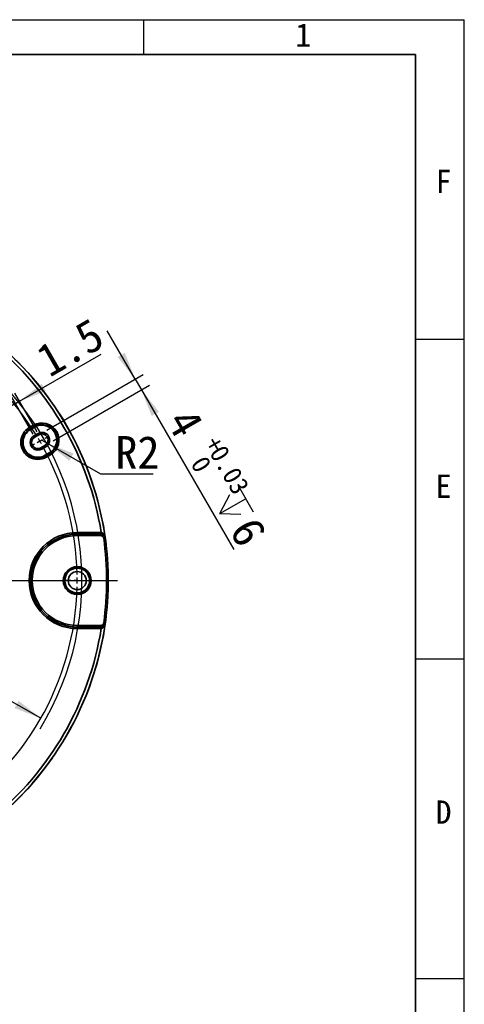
# Model space of a CAD drawing. Header units: millimetres. Extents: x 0 to 298, y 0 to 209.
# Tile 41 of 41: x 249 to 297, y 103 to 209. Entities that reach past the tile are written whole.
import ezdxf

# ---------------------------------------------------------------- set-up
doc = ezdxf.new("R2010")
doc.units = ezdxf.units.MM
doc.linetypes.add('CENTERX2', pattern=[20.32, 12.7, -2.54, 2.54, -2.54])
doc.layers.add('图层0', color=7, linetype='Continuous')
doc.layers.add('细实线', color=7, linetype='Continuous')
doc.layers.add('粗实线', color=7, linetype='Continuous', lineweight=50)
doc.styles.add('SLDTEXTSTYLE0', font='SIMSUN.TTC')
doc.styles.add('SLDTEXTSTYLE3', font='仿宋_GB2312')
doc.dimstyles.new('SLDDIMSTYLE2', dxfattribs={"dimtxt": 3.5, "dimasz": 3, "dimexe": 0, "dimexo": 0.0625, "dimgap": 0.875, "dimtad": 2, "dimdec": 4, "dimlfac": 3, "dimzin": 12, "dimdsep": 46, "dimtxsty": 'SLDTEXTSTYLE0', "dimsah": 1, "dimcen": 0.09, "dimadec": 1, "dimazin": 3, "dimtfac": 1, "dimtdec": 1, "dimtofl": 0, "dimtmove": 0, "dimatfit": 3, "dimfxl": 0, "dimfrac": 2, "dimtolj": 1, "dimtzin": 12, "dimarcsym": 0})
doc.dimstyles.new('SLDDIMSTYLE3', dxfattribs={"dimtxt": 3.5, "dimasz": 3, "dimexe": 0, "dimexo": 0.0625, "dimgap": 0.875, "dimtad": 0, "dimtih": 1, "dimtoh": 1, "dimlfac": 3, "dimrnd": 1e-09, "dimzin": 12, "dimdsep": 46, "dimtxsty": 'SLDTEXTSTYLE0', "dimsah": 1, "dimcen": 0, "dimadec": 0, "dimazin": 3, "dimtfac": 1, "dimtmove": 0, "dimatfit": 3, "dimfxl": 0, "dimfrac": 2, "dimtolj": 1, "dimtzin": 12, "dimarcsym": 0})
doc.dimstyles.new('SLDDIMSTYLE4', dxfattribs={"dimtxt": 3.5, "dimasz": 3, "dimexe": 0, "dimexo": 0.0625, "dimgap": 0.875, "dimtad": 2, "dimlfac": 3, "dimrnd": 1e-09, "dimzin": 12, "dimdsep": 46, "dimtxsty": 'SLDTEXTSTYLE0', "dimsah": 1, "dimcen": 0.09, "dimadec": 0, "dimazin": 3, "dimtfac": 1, "dimtmove": 0, "dimatfit": 0, "dimfxl": 0, "dimfrac": 2, "dimtolj": 1, "dimtzin": 12, "dimarcsym": 0})
doc.dimstyles.new('SLDDIMSTYLE5', dxfattribs={"dimtxt": 3.5, "dimasz": 3, "dimexe": 0, "dimexo": 0.0625, "dimgap": 0.875, "dimtad": 2, "dimlfac": 3, "dimrnd": 1e-09, "dimzin": 12, "dimdsep": 46, "dimtxsty": 'SLDTEXTSTYLE0', "dimsah": 1, "dimcen": 0.09, "dimadec": 0, "dimazin": 3, "dimtol": 1, "dimtp": 0.03, "dimtfac": 1, "dimtmove": 0, "dimatfit": 0, "dimfxl": 0, "dimfrac": 2, "dimtolj": 1, "dimarcsym": 0})
doc.dimstyles.new('SLDDIMSTYLE7', dxfattribs={"dimtxt": 3.5, "dimasz": 3, "dimexe": 0, "dimexo": 0.0625, "dimgap": 0.875, "dimtad": 0, "dimtih": 1, "dimtoh": 1, "dimlfac": 3, "dimrnd": 1e-09, "dimzin": 12, "dimdsep": 46, "dimtxsty": 'SLDTEXTSTYLE0', "dimsah": 1, "dimcen": 0, "dimadec": 0, "dimazin": 3, "dimtfac": 1, "dimtofl": 0, "dimtmove": 0, "dimatfit": 3, "dimfxl": 0, "dimfrac": 2, "dimtolj": 1, "dimtzin": 12, "dimarcsym": 0})

# ---------------------------------------------------------------- blocks, each defined once
blk = doc.blocks.new('_D_17')
at = {"layer": '图层0'}
for p, q in [((190.94, 148.39), (185.95, 148.39)), ((197.74, 132.3), (191.26, 128.56))]:
    blk.add_line(p, q, dxfattribs=at)
blk.add_arc((225.59, 148.39), 38.65, 180, 210, dxfattribs=at)
for points in [[(186.95, 148.39), (186.61, 145.37), (187.51, 145.41)], [(192.12, 129.06), (191.12, 131.93), (190.33, 131.51)]]:
    blk.add_solid(points, dxfattribs=at)
at = {"layer": '图层0', "insert": (191.14, 143.37), "char_height": 3.5, "attachment_point": 1, "rotation": 285, "style": 'SLDTEXTSTYLE0'}
blk.add_mtext('30°', dxfattribs=at)
blk = doc.blocks.new('_D_18')
at = {"layer": '图层0'}
for p, q in [((194.43, 166.09), (174.71, 166.09)), ((199.51, 163.21), (194.43, 166.09)), ((251.68, 133.57), (199.51, 163.21))]:
    blk.add_line(p, q, dxfattribs=at)
blk.add_arc((225.59, 148.39), 30.51, 328.4879, 120.0181, dxfattribs=at)
for points in [[(199.51, 163.21), (201.9, 161.33), (202.34, 162.11)], [(251.68, 133.57), (249.29, 135.44), (248.85, 134.66)]]:
    blk.add_solid(points, dxfattribs=at)
at = {"layer": '图层0', "char_height": 3.5, "attachment_point": 1, "style": 'SLDTEXTSTYLE0'}
for s, insert in [('PCD ', (174.71, 170.17)), ('%%c', (182.86, 170.17)), ('180', (186.73, 170.17))]:
    blk.add_mtext(s, dxfattribs=dict(at, insert=insert))
blk = doc.blocks.new('_D_19')
at = {"layer": '图层0'}
for p, q in [((249.38, 167.68), (258.18, 172.76)), ((251.29, 164.38), (248.88, 168.55)), ((250.86, 164.13), (248.45, 168.3)), ((248.95, 167.43), (249.38, 167.68)), ((248.95, 167.43), (243.76, 164.43))]:
    blk.add_line(p, q, dxfattribs=at)
for points in [[(249.38, 167.68), (252.21, 168.79), (251.76, 169.57)], [(248.95, 167.43), (246.13, 166.32), (246.58, 165.54)]]:
    blk.add_solid(points, dxfattribs=at)
at = {"layer": '图层0', "insert": (250.85, 173.23), "char_height": 3.5, "attachment_point": 1, "rotation": 30, "style": 'SLDTEXTSTYLE0'}
blk.add_mtext('1.5', dxfattribs=at)
blk = doc.blocks.new('SW_SYMBOL_HOLE_DEPTH')
at = {"layer": '图层0', "color": 0}
for p, q in [((0, 875), (800, 875)), ((400, 875), (400, 75)), ((100, 555), (400, 75)), ((700, 555), (400, 75))]:
    blk.add_line(p, q, dxfattribs=at)
blk = doc.blocks.new('_D_20')
at = {"layer": '图层0'}
for p, q in [((261.83, 170.08), (258.83, 175.27)), ((252.32, 164.59), (262.7, 170.58)), ((261.83, 170.08), (262.5, 168.92)), ((252.99, 163.43), (263.37, 169.42)), ((262.5, 168.92), (272.43, 151.73))]:
    blk.add_line(p, q, dxfattribs=at)
for points in [[(261.83, 170.08), (260.72, 172.9), (259.94, 172.45)], [(262.5, 168.92), (263.61, 166.1), (264.39, 166.55)]]:
    blk.add_solid(points, dxfattribs=at)
at = {"layer": '图层0', "xscale": 0.004072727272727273, "yscale": 0.004072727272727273, "zscale": 0.004072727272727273, "rotation": 300.000000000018}
blk.add_blockref('SW_SYMBOL_HOLE_DEPTH', (269.82, 156.82), dxfattribs=at)
at = {"layer": '图层0', "attachment_point": 1, "rotation": 300, "style": 'SLDTEXTSTYLE0'}
for s, insert, char_height in [('4', (268.15, 167.28), 3.5), ('+', (270.91, 164.16), 2), ('0.03', (271.49, 163.16), 2), ('0', (269.47, 161.99), 2), ('6', (274.93, 155.53), 3.5)]:
    blk.add_mtext(s, dxfattribs=dict(at, insert=insert, char_height=char_height))
blk = doc.blocks.new('_D_22')
at = {"layer": '图层0'}
for p, q in [((251.79, 163.51), (252.37, 163.18)), ((252.37, 163.18), (258.1, 159.87)), ((258.1, 159.87), (263.76, 159.87))]:
    blk.add_line(p, q, dxfattribs=at)
blk.add_solid([(252.37, 163.18), (254.74, 161.29), (255.19, 162.07)], dxfattribs=at)
at = {"layer": '图层0', "insert": (259.69, 163.94), "char_height": 3.5, "attachment_point": 1, "style": 'SLDTEXTSTYLE0'}
blk.add_mtext('R2', dxfattribs=at)
blk = doc.blocks.new('SW_CENTERMARKSYMBOL_0')
at = {"layer": '图层0', "color": 0}
for p, q in [((-0.33, 0.58), (-0.65, 1.13)), ((30.33, 0.58), (30.92, 1.59)), ((0, 0), (-0.17, 0.29)), ((0, 0), (0.17, -0.29)), ((15, -25.31), (15, 0.33)), ((30, 0), (29.83, -0.29)), ((30, 0), (30.17, 0.29)), ((0.33, -0.58), (0.65, -1.13)), ((29.67, -0.58), (29.08, -1.59)), ((41.56, -10.65), (41.85, -10.48)), ((40.4, -11.31), (40.11, -11.48)), ((40.98, -10.98), (40.69, -11.15)), ((40.98, -10.98), (41.27, -10.81)), ((14.33, -25.98), (-19.05, -25.98)), ((-15.67, -25.98), (-16.31, -25.98)), ((-15, -25.98), (-15.33, -25.98)), ((-15, -25.98), (-14.67, -25.98)), ((-14.33, -25.98), (-13.69, -25.98)), ((15, -25.98), (14.67, -25.98)), ((15, -25.98), (15, -25.65)), ((15, -25.98), (15, -26.31)), ((15, -25.98), (15.33, -25.98)), ((15.67, -25.98), (49.33, -25.98)), ((44.33, -25.98), (43.69, -25.98)), ((45, -25.98), (44.67, -25.98)), ((45, -25.98), (45.33, -25.98)), ((45.67, -25.98), (46.31, -25.98)), ((15, -26.65), (15, -61.21)), ((-11.56, -41.31), (-11.99, -41.56)), ((-10.98, -40.98), (-11.27, -41.15)), ((-10.98, -40.98), (-10.69, -40.81)), ((-10.4, -40.65), (-9.97, -40.4)), ((0.33, -51.38), (0.65, -50.83)), ((29.67, -51.38), (29.35, -50.83)), ((0, -51.96), (0.17, -51.67)), ((30, -51.96), (29.83, -51.67)), ((-0.33, -52.54), (-0.65, -53.09)), ((0, -51.96), (-0.17, -52.25)), ((30, -51.96), (30.17, -52.25)), ((30.33, -52.54), (30.65, -53.09))]:
    blk.add_line(p, q, dxfattribs=at)
for start, end in [(61.2732, 118.7268), (119.3634, 120), (60, 60.6366), (59.3634, 60), (121.2732, 178.7268), (120, 120.6366), (31.2732, 58.7268), (30, 30.6366), (29.3634, 30), (1.2732, 28.7268), (179.3634, 180), (180, 180.6366), (0, 0.6366), (359.3634, 0), (181.2732, 208.7268), (301.2732, 358.7268), (209.3634, 210), (210, 210.6366), (211.2732, 238.7268), (239.3634, 240), (300, 300.6366), (240, 240.6366), (241.2732, 298.7268), (299.3634, 300)]:
    blk.add_arc((15, -25.98), 30, start, end, dxfattribs=at)
blk = doc.blocks.new('SW_CENTERMARKSYMBOL_1')
at = {"layer": '图层0', "color": 0}
for p, q in [((0, 0.67), (0, 33.65)), ((-0.67, 0), (-33.65, 0)), ((0, 0), (-0.33, 0)), ((0, 0), (0, 0.33)), ((0, 0), (0, -0.33)), ((0, 0), (0.33, 0)), ((0.67, 0), (33.65, 0)), ((0, -0.67), (0, -33.65))]:
    blk.add_line(p, q, dxfattribs=at)

msp = doc.modelspace()

# ---------------------------------------------------------------- linework, layer by layer
at = {"color": 7, "linetype": 'Continuous', "lineweight": 35}
for p, q in [((250.43961625, 164.85376648), (250.87262895, 165.10376648)), ((250.52289882, 164.70951684), (250.43961625, 164.85376648)), ((250.95591152, 164.95951684), (250.52289882, 164.70951684)), ((250.52289882, 164.70951684), (250.52474712, 164.70631548)), ((250.52474712, 164.70631548), (250.95775983, 164.95631548)), ((250.52474712, 164.70631548), (250.56047097, 164.64443996)), ((250.99348367, 164.89443996), (250.56047097, 164.64443996)), ((250.87262895, 165.10376648), (250.95591152, 164.95951684)), ((250.95591152, 164.95951684), (250.95775983, 164.95631548)), ((250.95775983, 164.95631548), (250.99348367, 164.89443996)), ((250.94257711, 163.98261272), (251.37558981, 164.23261272)), ((250.94257711, 163.98261272), (251.02591044, 163.83827515)), ((251.45892314, 164.08827515), (251.02591044, 163.83827515)), ((251.37558981, 164.23261272), (251.45892314, 164.08827515)), ((251.69257711, 162.68357461), (252.12558981, 162.93357461)), ((251.69257711, 162.68357461), (251.77591044, 162.53923705)), ((252.20892314, 162.78923705), (251.77591044, 162.53923705)), ((252.12558981, 162.93357461), (252.20892314, 162.78923705)), ((252.15801658, 161.87740981), (252.59102928, 162.12740981)), ((252.15801658, 161.87740981), (252.19374042, 161.81553429)), ((252.62675313, 162.06553429), (252.19374042, 161.81553429)), ((252.19558873, 161.81233292), (252.19374042, 161.81553429)), ((252.19558873, 161.81233292), (252.62860143, 162.06233292)), ((252.19558873, 161.81233292), (252.2788713, 161.66808328)), ((252.711884, 161.91808328), (252.2788713, 161.66808328)), ((252.59102928, 162.12740981), (252.62675313, 162.06553429)), ((252.62860143, 162.06233292), (252.62675313, 162.06553429)), ((252.711884, 161.91808328), (252.62860143, 162.06233292)), ((255.59498801, 153.55851327), (255.59498801, 153.39194813)), ((255.59498801, 153.55851327), (258.11418377, 153.55851327)), ((255.59498801, 153.39194813), (255.59498801, 153.39154189)), ((258.11418377, 153.39194813), (255.59498801, 153.39194813)), ((255.59498801, 153.22497675), (255.59498801, 153.39154189)), ((255.59498801, 153.39154189), (258.11444506, 153.39154189)), ((258.11444506, 153.22497675), (255.59498801, 153.22497675)), ((258.11418377, 153.55851327), (258.11418377, 153.39194813)), ((258.11444506, 153.39154189), (258.11418377, 153.39194813)), ((258.11444506, 153.22497675), (258.11444506, 153.39154189)), ((258.17569557, 153.55566934), (258.16032592, 153.38980228)), ((258.44496647, 152.93697335), (258.6100312, 152.95984148)), ((255.59498801, 143.38030787), (255.59498801, 143.54687301)), ((255.59498801, 143.54687301), (258.11444506, 143.54687301)), ((258.11444506, 143.38030787), (255.59498801, 143.38030787)), ((255.59498801, 143.37990164), (255.59498801, 143.38030787)), ((255.59498801, 143.37990164), (258.11418377, 143.37990164)), ((255.59498801, 143.2133365), (255.59498801, 143.37990164)), ((258.11418377, 143.2133365), (255.59498801, 143.2133365)), ((258.11418377, 143.37990164), (258.11444506, 143.38030787)), ((258.11418377, 143.2133365), (258.11418377, 143.37990164)), ((258.11444506, 143.38030787), (258.11444506, 143.54687301)), ((258.17569557, 143.21618043), (258.16032592, 143.38204749)), ((258.6100312, 143.81200829), (258.44496647, 143.83487642)), ((258.52904362, 143.60031367), (258.5354364, 143.61024965))]:
    msp.add_line(p, q, dxfattribs=at)
at = {"color": 7, "linetype": 'Continuous', "lineweight": 35, "flags": 128}
msp.add_lwpolyline([(258.5354364, 153.16160012), (258.53254757, 153.16609119), (258.52904347, 153.1715361)], dxfattribs=at)
at = {"color": 7, "linetype": 'Continuous', "lineweight": 35}
for radius in [1.5, 1.4, 1.33333333, 0.9725]:
    msp.add_circle((255.59498801, 148.38592488), radius, dxfattribs=at)
for centre, radius, start, end in [((225.59498801, 148.38592488), 33.32159508, 7.9206460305, 52.0793539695), ((225.59498801, 148.38592488), 32.98831251, 9.0162408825, 50.9837591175), ((251.79225648, 163.51092488), 1.83925505, 300, 120), ((251.35924377, 163.26092488), 1.83925505, 120, 300), ((251.35924377, 163.26092488), 1.67268991, 120, 300), ((251.35924377, 163.26092488), 1.6689933, 120, 300), ((251.35924377, 163.26092488), 1.5975456, 120, 300), ((251.79225648, 163.51092488), 1.67268991, 300, 120), ((251.79225648, 163.51092488), 1.6689933, 300, 120), ((251.79225648, 163.51092488), 1.5975456, 300, 120), ((251.79225648, 163.51092488), 0.83333333, 300, 120), ((251.35924377, 163.26092488), 0.83333333, 120, 300), ((251.35924377, 163.26092488), 0.66666667, 120, 300), ((251.79225648, 163.51092488), 0.66666667, 300, 120), ((255.59498801, 148.38592488), 5.17258839, 90, 270), ((255.59498801, 148.38592488), 5.00602325, 90, 270), ((255.59498801, 148.38592488), 5.00561701, 90, 270), ((255.59498801, 148.38592488), 4.83905187, 90, 270), ((225.59498801, 148.38592488), 33.1637321, 352.1124284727, 7.8875715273), ((225.59498801, 148.38592488), 33.33037338, 352.1124284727, 7.8875715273), ((225.59498801, 148.38592488), 33.32159508, 307.9206460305, 352.0793539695), ((225.59498801, 148.38592488), 32.98831251, 309.0162408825, 350.9837591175)]:
    msp.add_arc(centre, radius, start, end, dxfattribs=at)
for points in [[(258.11418377, 153.55851327), (258.13470961, 153.55851327), (258.15525729, 153.5575632), (258.17569557, 153.55566934)], [(258.16032592, 153.38980228), (258.14499472, 153.39122721), (258.12958117, 153.39194411), (258.11418377, 153.39194813)], [(258.11418377, 143.37990164), (258.12958117, 143.37990565), (258.14499472, 143.38062256), (258.16032592, 143.38204749)], [(258.17569557, 143.21618043), (258.15525729, 143.21428657), (258.13470961, 143.2133365), (258.11418377, 143.2133365)]]:
    msp.add_open_spline(points, degree=3, dxfattribs=at)
for points, knots in [([(258.11444506, 153.39154189), (258.17474756, 153.39155763), (258.23362149, 153.38086741), (258.34618746, 153.33872442), (258.39786221, 153.30789411), (258.53341982, 153.18982648), (258.59350771, 153.07930225), (258.6100312, 152.95984148)], [0, 0, 0, 0, 0.25, 0.25, 0.5, 0.5, 1, 1, 1, 1]), ([(258.44496647, 152.93697335), (258.4339284, 153.01664738), (258.39385027, 153.09036064), (258.30345352, 153.16912733), (258.26899406, 153.18970099), (258.19392709, 153.21783323), (258.15466315, 153.22497675), (258.11444506, 153.22497675)], [0, 0, 0, 0, 0.5, 0.5, 0.75, 0.75, 1, 1, 1, 1]), ([(258.522038, 153.16784235), (258.51474541, 153.1837085), (258.48869681, 153.24038127), (258.40301071, 153.30874701), (258.31025178, 153.35476664), (258.23488895, 153.37886353), (258.1939551, 153.38486872), (258.16032592, 153.38980228)], [0, 0, 0, 0, 0.14806702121, 0.52888482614, 0.76765958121, 0.80912089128, 1, 1, 1, 1]), ([(258.11444506, 143.54687301), (258.19488221, 143.54687301), (258.2733817, 143.5764964), (258.36377016, 143.65529057), (258.38885492, 143.68661041), (258.42699455, 143.75712704), (258.43944735, 143.7950388), (258.44496647, 143.83487642)], [0, 0, 0, 0, 0.5, 0.5, 0.75, 0.75, 1, 1, 1, 1]), ([(258.6100312, 143.81200829), (258.60176933, 143.75227701), (258.58310679, 143.69543289), (258.52592647, 143.58970671), (258.4883115, 143.54275231), (258.35276804, 143.424645), (258.23505168, 143.38027639), (258.11444506, 143.38030787)], [0, 0, 0, 0, 0.25, 0.25, 0.5, 0.5, 1, 1, 1, 1]), ([(258.16032592, 143.38204749), (258.1939551, 143.38698105), (258.23488895, 143.39298623), (258.31025178, 143.41708313), (258.40301071, 143.46310276), (258.48869681, 143.53146851), (258.51474542, 143.58814128), (258.52203802, 143.60400745)], [0, 0, 0, 0, 0.1908790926, 0.2323403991, 0.471115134, 0.8519329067, 1, 1, 1, 1]), ([(258.17569557, 143.21618043), (258.24526361, 143.23086889), (258.30599023, 143.2657102), (258.40663065, 143.35037205), (258.44683343, 143.39993662), (258.51289107, 143.50531976), (258.53842922, 143.5609505), (258.57743342, 143.67514608), (258.591057, 143.73479236), (258.59869081, 143.79416048)], [0, 0, 0, 0, 0.25, 0.25, 0.5, 0.5, 0.75, 0.75, 1, 1, 1, 1])]:
    msp.add_open_spline(points, degree=3, knots=knots, dxfattribs=at)
at = {"color": 8, "linetype": 'Continuous', "lineweight": 35}
msp.add_open_spline([(258.17569557, 153.55566934), (258.21305634, 153.54371445), (258.29036584, 153.51897655), (258.40181252, 153.42992667), (258.51206449, 153.28324748), (258.57012725, 153.13958848), (258.58603372, 153.04807623), (258.5880773, 153.03631922)], degree=3, knots=[0, 0, 0, 0, 0.1520913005, 0.3147178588, 0.5782842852, 0.9458202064, 1, 1, 1, 1], dxfattribs=at)
at = {"layer": '图层0'}
for p, q in [((262.74, 208.76134587), (262.74, 205)), ((292, 174.36012031), (297.24653265, 174.36012031)), ((292, 139.95512031), (297.24653265, 139.95512031)), ((292, 105.55012031), (297.24653265, 105.55012031))]:
    msp.add_line(p, q, dxfattribs=at)
at = {"layer": '图层0', "linetype": 'CENTERX2'}
msp.add_circle((225.59498801, 148.38592488), 33.33333333, dxfattribs=at)
at = {"layer": '粗实线', "lineweight": 35}
for p, q in [((25, 205), (292, 205)), ((292, 205), (292, 5))]:
    msp.add_line(p, q, dxfattribs=at)
at = {"layer": '细实线'}
for p in [(2.7533732, 208.76134587), (297.24653265, 2.33512031)]:
    msp.add_line(p, (297.24653265, 208.76134587), dxfattribs=at)

# ---------------------------------------------------------------- block references
at = {"layer": '图层0'}
for name, p in [('SW_CENTERMARKSYMBOL_1', (225.59498801, 148.38592488)), ('SW_CENTERMARKSYMBOL_0', (210.59498801, 174.366687))]:
    msp.add_blockref(name, p, dxfattribs=at)

# ---------------------------------------------------------------- texts
at = {"layer": '图层0', "char_height": 2.5, "attachment_point": 1, "style": 'SLDTEXTSTYLE3'}
for s, insert in [('1', (279.07003889, 208.36806658)), ('F', (294.16790967, 192.6059495)), ('E', (294.16790967, 159.78899895)), ('D', (294.16790967, 124.71455521))]:
    msp.add_mtext(s, dxfattribs=dict(at, insert=insert))

# ---------------------------------------------------------------- dimensions: what is measured, and where the dimension line sits
at = {"layer": '图层0'}
dim = msp.add_diameter_dim_2p(p1=(199.51091277, 163.20554089), p2=(251.67906326, 133.56630888), text='PCD <>', dimstyle='SLDDIMSTYLE3', dxfattribs=at)
dim.commit()
dim.dimension.update_dxf_attribs({"geometry": '_D_18', "text_midpoint": (183.77675313, 168.63017171), "dimtype": 163})
dim = msp.add_linear_dim(base=(249.38422393, 167.68175959), p1=(251.35924377, 163.26092488), p2=(251.79225648, 163.51092488), angle=30, dimstyle='SLDDIMSTYLE4', dxfattribs=at)
dim.commit()
dim.dimension.update_dxf_attribs({"geometry": '_D_19', "text_midpoint": (255.53689167, 171.23400396), "dimtype": 160})
dim = msp.add_linear_dim(base=(262.50071625, 168.92365666), p1=(251.45892314, 164.08827515), p2=(252.12558981, 162.93357461), angle=300, text='<>{\\fGDT;x}6', dimstyle='SLDDIMSTYLE5', dxfattribs=at)
dim.commit()
dim.dimension.update_dxf_attribs({"geometry": '_D_20', "text_midpoint": (268.5261715, 158.48726203), "dimtype": 160})
dim = msp.add_radius_dim(center=(251.79225648, 163.51092488), mpoint=(252.36960674, 163.17759155), dimstyle='SLDDIMSTYLE7', dxfattribs=at)
dim.commit()
dim.dimension.update_dxf_attribs({"geometry": '_D_22', "text_midpoint": (261.72732534, 161.90420945), "dimtype": 164})
dim = msp.add_angular_dim_2l(base=(188.26388389, 138.38308568), line1=((259.24991642, 148.38592488), (191.9400596, 148.38592488)), line2=((198.60386293, 132.80259155), (200.62458887, 133.96925822)), dimstyle='SLDDIMSTYLE2', dxfattribs=at)
dim.commit()
dim.dimension.update_dxf_attribs({"geometry": '_D_17', "text_midpoint": (188.26388389, 138.38308568), "dimtype": 162})

doc.saveas('drawing.dxf')
